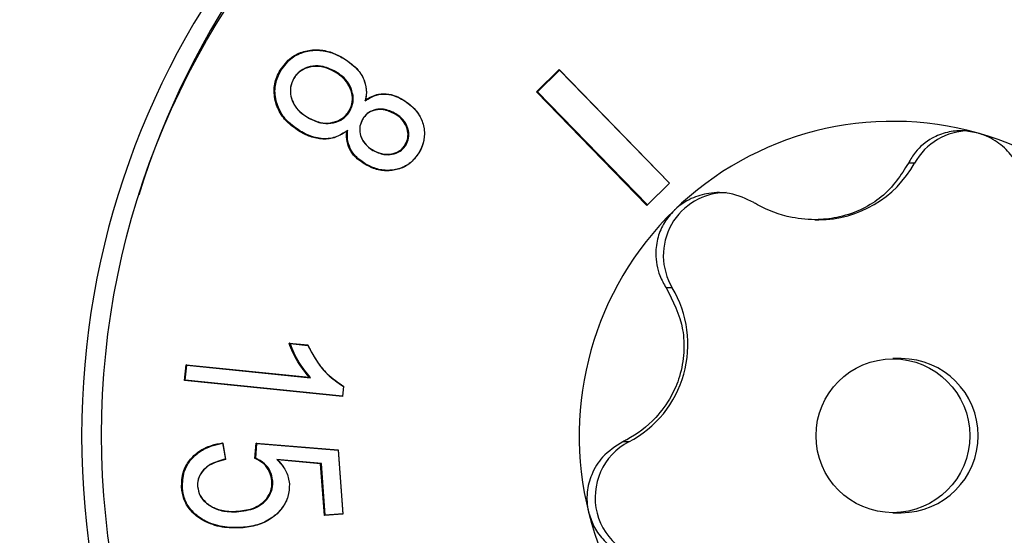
# Model space of a CAD drawing. Header units: millimetres. Extents: x 0 to 1262, y 0 to 420.
# Tile 90 of 99: x 1120.44 to 1124.58, y 165.05 to 167.22. Entities that reach past the tile are written whole.
import ezdxf

# ---------------------------------------------------------------- set-up
doc = ezdxf.new("R2010")
doc.units = ezdxf.units.MM
doc.header["$PDSIZE"] = -1
doc.layers.add('SLD-0', color=7, linetype='Continuous')
doc.styles.add('SLDTEXTSTYLE0', font='TXT', dxfattribs={"width": 0.75})
doc.dimstyles.new('SLDDIMSTYLE2', dxfattribs={"dimtxt": 3.5, "dimasz": 3.2, "dimexe": 0, "dimexo": 0.0625, "dimgap": 0.875, "dimtad": 1, "dimdec": 1, "dimlfac": 3, "dimrnd": 1e-09, "dimzin": 12, "dimdsep": 46, "dimtxsty": 'SLDTEXTSTYLE0', "dimsah": 1, "dimcen": 0.09, "dimadec": 0, "dimazin": 3, "dimtfac": 1, "dimtdec": 1, "dimtofl": 0, "dimtmove": 0, "dimatfit": 3, "dimfxl": 1, "dimfrac": 2, "dimtolj": 1, "dimtzin": 12, "dimarcsym": 0})

# ---------------------------------------------------------------- blocks, each defined once
blk = doc.blocks.new('*D93')
at = {"layer": 'Defpoints', "color": 0, "transparency": 16777216}
for p in [(1085.8904, 169.1377), (1158.6545, 148.8044), (1158.6545, 117.471)]:
    blk.add_point(p, dxfattribs=at)
at = {"layer": 'SLD-0', "color": 0, "lineweight": -2, "transparency": 16777216}
for p, q in [((1085.8904, 169.0752), (1085.8904, 117.471)), ((1158.6545, 148.7419), (1158.6545, 117.471)), ((1089.0904, 117.471), (1155.4545, 117.471))]:
    blk.add_line(p, q, dxfattribs=at)
at = {"layer": 'SLD-0', "color": 0, "transparency": 16777216}
for points in [[(1089.0904, 118.0044), (1089.0904, 116.9377), (1085.8904, 117.471)], [(1155.4545, 118.0044), (1155.4545, 116.9377), (1158.6545, 117.471)]]:
    blk.add_solid(points, dxfattribs=at)
at = {"layer": 'SLD-0', "color": 0, "transparency": 16777216, "insert": (1122.2724, 121.846), "char_height": 3.5, "attachment_point": 2, "style": 'SLDTEXTSTYLE0'}
blk.add_mtext('\\A1;218.3 [8.59]', dxfattribs=at)

msp = doc.modelspace()

# ---------------------------------------------------------------- linework, layer by layer
at = {"color": 7, "linetype": 'Continuous', "lineweight": 25}
for p, q in [((1121.804878, 167.056864), (1121.804022, 167.058368)), ((1121.540441, 167.006538), (1121.537197, 167.007432)), ((1121.771681, 167.001011), (1121.769044, 166.99951)), ((1122.711021, 167.01001), (1122.615634, 166.916983)), ((1122.712733, 167.00754), (1122.619846, 166.91695)), ((1123.175521, 166.532421), (1122.711021, 167.01001)), ((1122.712733, 167.00754), (1122.711021, 167.01001)), ((1123.174799, 166.532454), (1122.712733, 167.00754)), ((1121.595069, 166.973982), (1121.594825, 166.97309)), ((1122.615634, 166.916983), (1123.080134, 166.439394)), ((1122.619846, 166.91695), (1122.615634, 166.916983)), ((1122.619846, 166.91695), (1123.081911, 166.441864)), ((1121.895344, 166.87933), (1121.896137, 166.883032)), ((1122.055775, 166.881971), (1122.054918, 166.883475)), ((1121.830707, 166.83579), (1121.827463, 166.836685)), ((1122.024258, 166.824451), (1122.021617, 166.82295)), ((1121.653706, 166.808106), (1121.652853, 166.809607)), ((1121.884018, 166.801769), (1121.883785, 166.800895)), ((1121.620903, 166.751796), (1121.61827, 166.750292)), ((1121.821413, 166.75456), (1121.81768, 166.751013)), ((1121.927564, 166.670734), (1121.926714, 166.672235)), ((1122.066982, 166.693906), (1122.063725, 166.69478)), ((1122.121793, 166.661662), (1122.121548, 166.660767)), ((1124.205688, 166.616877), (1124.179927, 166.616877)), ((1121.89389, 166.615167), (1121.891243, 166.613671)), ((1123.080134, 166.439394), (1123.175521, 166.532421)), ((1123.081911, 166.441864), (1123.174799, 166.532454)), ((1123.174799, 166.532454), (1123.175521, 166.532421)), ((1123.081911, 166.441864), (1123.080134, 166.439394)), ((1123.78582, 166.379185), (1123.802534, 166.379185)), ((1123.186762, 166.092436), (1123.161001, 166.092436)), ((1121.574734, 165.860394), (1121.653434, 165.852345)), ((1121.579039, 165.858376), (1121.654019, 165.850707)), ((1124.149781, 165.79488), (1124.11489, 165.79488)), ((1121.134735, 165.702492), (1121.141472, 165.769384)), ((1121.13839, 165.704055), (1121.144778, 165.767471)), ((1121.141472, 165.769384), (1121.659295, 165.717055)), ((1121.144778, 165.767471), (1121.141472, 165.769384)), ((1121.144778, 165.767471), (1121.665404, 165.714858)), ((1121.665404, 165.714858), (1121.659295, 165.717055)), ((1121.13839, 165.704055), (1121.134735, 165.702492)), ((1121.799303, 165.635403), (1121.134735, 165.702492)), ((1121.799491, 165.637316), (1121.13839, 165.704055)), ((1121.803767, 165.678828), (1121.799303, 165.635403)), ((1121.803658, 165.677864), (1121.799491, 165.637316)), ((1121.803658, 165.677864), (1121.803767, 165.678828)), ((1121.799491, 165.637316), (1121.799303, 165.635403)), ((1121.295305, 165.441091), (1121.307713, 165.371249)), ((1121.295636, 165.439072), (1121.295305, 165.441091)), ((1121.295636, 165.439072), (1121.307449, 165.372582)), ((1121.430896, 165.375763), (1121.436302, 165.439665)), ((1121.434482, 165.376833), (1121.439638, 165.437784)), ((1121.436302, 165.439665), (1121.78136, 165.411811)), ((1121.439638, 165.437784), (1121.436302, 165.439665)), ((1121.439638, 165.437784), (1121.781476, 165.41019)), ((1123.004427, 165.44533), (1122.978667, 165.44533)), ((1121.78136, 165.411811), (1121.801506, 165.140998)), ((1121.781476, 165.41019), (1121.78136, 165.411811)), ((1121.781476, 165.41019), (1121.801381, 165.142612)), ((1121.307449, 165.372582), (1121.307713, 165.371249)), ((1121.523838, 165.370986), (1121.526598, 165.368826)), ((1121.710701, 165.354123), (1121.523838, 165.370986)), ((1121.707327, 165.352516), (1121.526598, 165.368826)), ((1121.710701, 165.354123), (1121.707327, 165.352516)), ((1121.723511, 165.135269), (1121.707327, 165.352516)), ((1121.726866, 165.137139), (1121.710701, 165.354123)), ((1121.126337, 165.252231), (1121.122853, 165.2521)), ((1121.189939, 165.257858), (1121.189936, 165.257987)), ((1121.506051, 165.281777), (1121.502567, 165.281626)), ((1121.576045, 165.268775), (1121.576041, 165.268899)), ((1121.363511, 165.151805), (1121.361645, 165.153548)), ((1121.801506, 165.140998), (1121.723511, 165.135269)), ((1121.726866, 165.137139), (1121.723511, 165.135269)), ((1121.801381, 165.142612), (1121.726866, 165.137139)), ((1121.801381, 165.142612), (1121.801506, 165.140998)), ((1124.11489, 165.14718), (1124.149781, 165.14718)), ((1121.374812, 165.084952), (1121.373203, 165.083211))]:
    msp.add_line(p, q, dxfattribs=at)
at = {"color": 7, "linetype": 'Continuous', "lineweight": 25, "flags": 128}
for points in [[(1121.654019, 165.850707), (1121.653726, 165.851526), (1121.653434, 165.852345)], [(1121.434482, 165.376833), (1121.432689, 165.376298), (1121.430896, 165.375763)]]:
    msp.add_lwpolyline(points, dxfattribs=at)
at = {"color": 7, "linetype": 'Continuous', "lineweight": 25}
for centre, radius in [((1124.116835, 165.474162), 3.3305), ((1124.11486, 165.470737), 0.323546)]:
    msp.add_circle(centre, radius, dxfattribs=at)
for centre, radius, start, end in [((1124.20353, 165.475179), 3.412518, 90.023726, 162.83697), ((1124.119677, 165.47103), 3.417473, 102.310889, 257.689111), ((1124.114894, 165.474056), 1.31862, 74.228257, 134.295773), ((1124.436562, 166.489081), 0.263884, 90.011322, 151.03427), ((1124.113732, 165.472091), 1.320827, 14.205029, 74.202954), ((1123.802426, 166.840114), 0.460928, 270.013529, 331.032063), ((1123.41339, 166.228489), 0.264331, 90.066346, 210.977859), ((1124.117854, 165.471046), 1.322842, 134.296513, 194.231065), ((1122.79056, 165.854833), 0.461986, 297.576297, 30.951281), ((1124.149473, 165.47103), 0.32385, 270.05445, 89.94555), ((1123.1267, 165.210931), 0.264374, 117.548483, 270.900593), ((1124.116048, 165.469969), 1.320827, 194.205029, 254.202954)]:
    msp.add_arc(centre, radius, start, end, dxfattribs=at)
for points, knots in [([(1121.537197, 167.007432), (1121.551709, 167.026974), (1121.577922, 167.062273), (1121.636597, 167.089041), (1121.695671, 167.09629), (1121.753733, 167.085319), (1121.787894, 167.067011), (1121.804022, 167.058368)], [0, 0, 0, 0, 0.23672567, 0.42759776, 0.61793716, 0.81962347, 1, 1, 1, 1]), ([(1121.540441, 167.006538), (1121.554791, 167.025873), (1121.580718, 167.060807), (1121.638773, 167.087316), (1121.697257, 167.094518), (1121.754871, 167.083664), (1121.788806, 167.065477), (1121.804878, 167.056864)], [0, 0, 0, 0, 0.23628649, 0.42692861, 0.61703498, 0.81863238, 1, 1, 1, 1]), ([(1121.804022, 167.058368), (1121.826541, 167.04286), (1121.863075, 167.0177), (1121.893832, 166.964049), (1121.902578, 166.919828), (1121.897898, 166.893094), (1121.896137, 166.883032)], [0, 0, 0, 0, 0.38098635, 0.61810088, 0.85626046, 1, 1, 1, 1]), ([(1121.804878, 167.056864), (1121.827402, 167.04134), (1121.863728, 167.016305), (1121.894072, 166.963005), (1121.902745, 166.9181), (1121.897481, 166.890522), (1121.895344, 166.87933)], [0, 0, 0, 0, 0.37756088, 0.60890776, 0.84127898, 1, 1, 1, 1]), ([(1121.61827, 166.750292), (1121.595969, 166.765977), (1121.556111, 166.79401), (1121.520584, 166.855795), (1121.508237, 166.918323), (1121.517785, 166.970978), (1121.532231, 166.998106), (1121.537197, 167.007432)], [0, 0, 0, 0, 0.26927778, 0.48126584, 0.69355319, 0.89465083, 1, 1, 1, 1]), ([(1121.620903, 166.751796), (1121.598599, 166.767498), (1121.558903, 166.795444), (1121.523778, 166.857), (1121.511746, 166.918954), (1121.521392, 166.970828), (1121.535609, 166.99748), (1121.540441, 167.006538)], [0, 0, 0, 0, 0.27180864, 0.48375622, 0.69599718, 0.89667906, 1, 1, 1, 1]), ([(1121.769044, 166.99951), (1121.751914, 167.008195), (1121.721859, 167.023433), (1121.673019, 167.025137), (1121.634794, 167.013406), (1121.608589, 166.993703), (1121.598754, 166.978974), (1121.594825, 166.97309)], [0, 0, 0, 0, 0.2906917, 0.51003976, 0.72991921, 0.89212201, 1, 1, 1, 1]), ([(1121.771681, 167.001011), (1121.754379, 167.009777), (1121.723968, 167.025185), (1121.674515, 167.026902), (1121.635716, 167.014983), (1121.609085, 166.994961), (1121.599069, 166.979969), (1121.595069, 166.973982)], [0, 0, 0, 0, 0.28954552, 0.50893366, 0.72885017, 0.89170635, 1, 1, 1, 1]), ([(1121.827463, 166.836685), (1121.833158, 166.849254), (1121.843819, 166.872784), (1121.839965, 166.913346), (1121.824636, 166.950756), (1121.798401, 166.980207), (1121.777865, 166.99371), (1121.769044, 166.99951)], [0, 0, 0, 0, 0.21181741, 0.39650898, 0.61638365, 0.83522443, 1, 1, 1, 1]), ([(1121.830707, 166.83579), (1121.836419, 166.848332), (1121.847221, 166.872048), (1121.843629, 166.913089), (1121.828216, 166.951159), (1121.801672, 166.981256), (1121.780741, 166.995043), (1121.771681, 167.001011)], [0, 0, 0, 0, 0.20870186, 0.39467, 0.61436324, 0.8330665, 1, 1, 1, 1]), ([(1121.595069, 166.973982), (1121.589318, 166.961531), (1121.578217, 166.937492), (1121.580825, 166.898221), (1121.594422, 166.862405), (1121.619296, 166.830962), (1121.642134, 166.815792), (1121.653706, 166.808106)], [0, 0, 0, 0, 0.20683938, 0.39933045, 0.58185483, 0.78812906, 1, 1, 1, 1]), ([(1121.594825, 166.97309), (1121.589093, 166.960613), (1121.578125, 166.936737), (1121.580979, 166.897889), (1121.594557, 166.862708), (1121.619145, 166.83196), (1121.641553, 166.817101), (1121.652853, 166.809607)], [0, 0, 0, 0, 0.20989149, 0.40165468, 0.58403072, 0.79024191, 1, 1, 1, 1]), ([(1121.895344, 166.87933), (1121.910651, 166.888619), (1121.937926, 166.905171), (1121.984254, 166.908943), (1122.023014, 166.89977), (1122.045456, 166.887577), (1122.055775, 166.881971)], [0, 0, 0, 0, 0.31015072, 0.55265679, 0.79430886, 1, 1, 1, 1]), ([(1121.896137, 166.883032), (1121.913895, 166.892973), (1121.944408, 166.910053), (1121.994502, 166.909225), (1122.029166, 166.897739), (1122.048283, 166.88715), (1122.054918, 166.883475)], [0, 0, 0, 0, 0.35560251, 0.61097279, 0.86497486, 1, 1, 1, 1]), ([(1122.054918, 166.883475), (1122.073637, 166.87035), (1122.10725, 166.846782), (1122.136801, 166.794459), (1122.147621, 166.741135), (1122.139571, 166.694547), (1122.126408, 166.669876), (1122.121548, 166.660767)], [0, 0, 0, 0, 0.26136584, 0.46932225, 0.67717537, 0.88081591, 1, 1, 1, 1]), ([(1122.055775, 166.881971), (1122.074295, 166.868996), (1122.10754, 166.845704), (1122.136816, 166.794007), (1122.147578, 166.741281), (1122.13966, 166.695147), (1122.126616, 166.670699), (1122.121793, 166.661662)], [0, 0, 0, 0, 0.2612937, 0.46904581, 0.6766936, 0.8804865, 1, 1, 1, 1]), ([(1121.652853, 166.809607), (1121.670112, 166.800904), (1121.70031, 166.785675), (1121.749203, 166.784295), (1121.787705, 166.796079), (1121.813652, 166.816237), (1121.823611, 166.830982), (1121.827463, 166.836685)], [0, 0, 0, 0, 0.29166074, 0.51031741, 0.72909547, 0.89521817, 1, 1, 1, 1]), ([(1121.653706, 166.808106), (1121.671138, 166.799321), (1121.701692, 166.783924), (1121.751198, 166.782531), (1121.790276, 166.794503), (1121.816646, 166.814982), (1121.826785, 166.829986), (1121.830707, 166.83579)], [0, 0, 0, 0, 0.29051341, 0.5092259, 0.72806218, 0.89480865, 1, 1, 1, 1]), ([(1122.021617, 166.82295), (1122.004839, 166.831122), (1121.978395, 166.844001), (1121.938044, 166.841904), (1121.908801, 166.830264), (1121.892038, 166.813613), (1121.885271, 166.803184), (1121.883785, 166.800895)], [0, 0, 0, 0, 0.3529008, 0.55619628, 0.76019483, 0.94736002, 1, 1, 1, 1]), ([(1122.024258, 166.824451), (1122.007154, 166.832758), (1121.980202, 166.845849), (1121.939109, 166.843575), (1121.909373, 166.831626), (1121.892378, 166.814657), (1121.885509, 166.804068), (1121.884018, 166.801769)], [0, 0, 0, 0, 0.35323283, 0.55664819, 0.76075056, 0.94806022, 1, 1, 1, 1]), ([(1122.063725, 166.69478), (1122.068031, 166.703931), (1122.076689, 166.722332), (1122.07456, 166.754846), (1122.062691, 166.7861), (1122.042568, 166.809016), (1122.027323, 166.819156), (1122.021617, 166.82295)], [0, 0, 0, 0, 0.20008495, 0.40231487, 0.632473, 0.8624477, 1, 1, 1, 1]), ([(1122.066982, 166.693906), (1122.071371, 166.703246), (1122.080196, 166.722024), (1122.078059, 166.755165), (1122.065974, 166.786992), (1122.045528, 166.810294), (1122.030041, 166.820601), (1122.024258, 166.824451)], [0, 0, 0, 0, 0.20055145, 0.40323587, 0.6331995, 0.86301091, 1, 1, 1, 1]), ([(1121.884018, 166.801769), (1121.879534, 166.792134), (1121.870523, 166.772771), (1121.872527, 166.740902), (1121.883517, 166.711407), (1121.902746, 166.687366), (1121.91969, 166.676011), (1121.927564, 166.670734)], [0, 0, 0, 0, 0.2049231, 0.41183411, 0.60216744, 0.81514756, 1, 1, 1, 1]), ([(1121.883785, 166.800895), (1121.879383, 166.79144), (1121.870534, 166.772437), (1121.872541, 166.741171), (1121.883343, 166.712234), (1121.90226, 166.688611), (1121.918944, 166.677439), (1121.926714, 166.672235)], [0, 0, 0, 0, 0.20471216, 0.41142261, 0.60133911, 0.81433839, 1, 1, 1, 1]), ([(1121.81768, 166.751013), (1121.79809, 166.739078), (1121.762936, 166.71766), (1121.702811, 166.71646), (1121.655942, 166.72968), (1121.629282, 166.744267), (1121.61827, 166.750292)], [0, 0, 0, 0, 0.31832597, 0.57123997, 0.82290425, 1, 1, 1, 1]), ([(1121.821413, 166.75456), (1121.804631, 166.74354), (1121.77084, 166.721351), (1121.707952, 166.716757), (1121.657798, 166.731478), (1121.630247, 166.74665), (1121.620903, 166.751796)], [0, 0, 0, 0, 0.27772523, 0.55919807, 0.85048938, 1, 1, 1, 1]), ([(1121.891243, 166.613671), (1121.875096, 166.624888), (1121.847325, 166.64418), (1121.822778, 166.686142), (1121.815802, 166.721784), (1121.81719, 166.743392), (1121.81768, 166.751013)], [0, 0, 0, 0, 0.35305884, 0.60722088, 0.8614725, 1, 1, 1, 1]), ([(1121.89389, 166.615167), (1121.877885, 166.62628), (1121.850424, 166.645348), (1121.826153, 166.686795), (1121.819123, 166.723204), (1121.820771, 166.745773), (1121.821413, 166.75456)], [0, 0, 0, 0, 0.34620828, 0.59401498, 0.8419153, 1, 1, 1, 1]), ([(1124.473302, 166.743033), (1124.451971, 166.747418), (1124.407665, 166.756527), (1124.339881, 166.748235), (1124.268231, 166.719889), (1124.212617, 166.672948), (1124.189178, 166.632745), (1124.179927, 166.616877)], [0, 0, 0, 0, 0.16203279, 0.33655617, 0.52913935, 0.81416131, 1, 1, 1, 1]), ([(1124.674471, 166.477147), (1124.670901, 166.511391), (1124.6647, 166.570864), (1124.616887, 166.651384), (1124.555689, 166.708536), (1124.503654, 166.734196), (1124.475424, 166.742415), (1124.473302, 166.743033)], [0, 0, 0, 0, 0.33286408, 0.57809857, 0.78026138, 0.98348339, 1, 1, 1, 1]), ([(1122.121548, 166.660767), (1122.108903, 166.643508), (1122.086028, 166.612284), (1122.034382, 166.588843), (1121.98235, 166.581859), (1121.932758, 166.591597), (1121.904015, 166.60688), (1121.891243, 166.613671)], [0, 0, 0, 0, 0.24042275, 0.43493638, 0.62856543, 0.8349609, 1, 1, 1, 1]), ([(1122.121793, 166.661662), (1122.109324, 166.644623), (1122.08676, 166.61379), (1122.035796, 166.590611), (1121.984415, 166.583625), (1121.935229, 166.593201), (1121.906664, 166.608379), (1121.89389, 166.615167)], [0, 0, 0, 0, 0.23975485, 0.43385777, 0.62705776, 0.83322101, 1, 1, 1, 1]), ([(1121.926714, 166.672235), (1121.938816, 166.666129), (1121.961492, 166.654687), (1121.99929, 166.652949), (1122.030751, 166.661973), (1122.052298, 166.677999), (1122.060458, 166.689983), (1122.063725, 166.69478)], [0, 0, 0, 0, 0.26143871, 0.48984305, 0.71869013, 0.88739945, 1, 1, 1, 1]), ([(1121.927564, 166.670734), (1121.942574, 166.663495), (1121.968299, 166.65109), (1122.009147, 166.652505), (1122.041534, 166.664369), (1122.059165, 166.681838), (1122.065872, 166.692192), (1122.066982, 166.693906)], [0, 0, 0, 0, 0.31426196, 0.5385738, 0.76355255, 0.9608447, 1, 1, 1, 1]), ([(1124.179927, 166.616877), (1124.148271, 166.566913), (1124.102687, 166.494968), (1123.989751, 166.422475), (1123.895663, 166.388407), (1123.790409, 166.375431), (1123.667266, 166.38747), (1123.581749, 166.420527), (1123.534609, 166.448221), (1123.529117, 166.451447)], [0, 0, 0, 0, 0.27151296, 0.39096354, 0.51142943, 0.61660631, 0.7551666, 0.97147555, 1, 1, 1, 1]), ([(1123.529117, 166.451447), (1123.496963, 166.466794), (1123.44111, 166.49345), (1123.346154, 166.494722), (1123.265297, 166.471665), (1123.216854, 166.439755), (1123.19562, 166.419386), (1123.194019, 166.417851)], [0, 0, 0, 0, 0.33277177, 0.57802586, 0.78019977, 0.98343319, 1, 1, 1, 1]), ([(1123.194019, 166.417851), (1123.179598, 166.401492), (1123.14964, 166.367509), (1123.12348, 166.30361), (1123.113186, 166.225533), (1123.127332, 166.151463), (1123.151471, 166.109144), (1123.161001, 166.092436)], [0, 0, 0, 0, 0.16198793, 0.3365091, 0.52908505, 0.81409024, 1, 1, 1, 1]), ([(1123.161001, 166.092436), (1123.189733, 166.037659), (1123.231102, 165.958788), (1123.238921, 165.82182), (1123.221711, 165.722545), (1123.179792, 165.625668), (1123.106246, 165.527597), (1123.033078, 165.473132), (1122.984337, 165.448228), (1122.978667, 165.44533)], [0, 0, 0, 0, 0.27154735, 0.39099153, 0.51145082, 0.6166242, 0.75519263, 0.97151799, 1, 1, 1, 1]), ([(1121.659295, 165.717055), (1121.642584, 165.738147), (1121.616916, 165.770545), (1121.590507, 165.819897), (1121.580007, 165.846855), (1121.574734, 165.860394)], [0, 0, 0, 0, 0.4815128, 0.73958464, 1, 1, 1, 1]), ([(1121.579039, 165.858376), (1121.57832, 165.858713), (1121.576883, 165.859386), (1121.57545, 165.860058), (1121.574734, 165.860394)], [0, 0, 0, 0, 0.49999998, 1, 1, 1, 1]), ([(1121.665404, 165.714858), (1121.648448, 165.735721), (1121.622266, 165.767935), (1121.595396, 165.817467), (1121.584507, 165.844699), (1121.579039, 165.858376)], [0, 0, 0, 0, 0.47778989, 0.73771886, 1, 1, 1, 1]), ([(1121.653434, 165.852345), (1121.665734, 165.828525), (1121.688185, 165.785046), (1121.737711, 165.724071), (1121.779896, 165.695178), (1121.803767, 165.678828)], [0, 0, 0, 0, 0.34468697, 0.62918009, 1, 1, 1, 1]), ([(1121.654019, 165.850707), (1121.666365, 165.826909), (1121.688935, 165.783403), (1121.738346, 165.722792), (1121.780176, 165.694018), (1121.803658, 165.677864)], [0, 0, 0, 0, 0.34625253, 0.63299482, 1, 1, 1, 1]), ([(1121.122853, 165.2521), (1121.123448, 165.274987), (1121.124523, 165.316294), (1121.154233, 165.36906), (1121.195224, 165.407624), (1121.244522, 165.4311), (1121.279461, 165.437974), (1121.295305, 165.441091)], [0, 0, 0, 0, 0.2389015, 0.43117471, 0.62280158, 0.8289432, 1, 1, 1, 1]), ([(1121.126337, 165.252231), (1121.12692, 165.274854), (1121.12797, 165.315694), (1121.157315, 165.367887), (1121.197848, 165.40607), (1121.246228, 165.429174), (1121.28038, 165.436016), (1121.295636, 165.439072)], [0, 0, 0, 0, 0.23978714, 0.43288002, 0.62531777, 0.83262256, 1, 1, 1, 1]), ([(1122.978667, 165.44533), (1122.948545, 165.426436), (1122.896232, 165.393622), (1122.846236, 165.314363), (1122.824932, 165.234148), (1122.82809, 165.176579), (1122.835082, 165.147996), (1122.835608, 165.145848)], [0, 0, 0, 0, 0.33286784, 0.57810153, 0.78026389, 0.98348543, 1, 1, 1, 1]), ([(1121.502567, 165.281626), (1121.49998, 165.295034), (1121.494865, 165.321537), (1121.469663, 165.354014), (1121.44573, 165.36888), (1121.432433, 165.37505), (1121.430896, 165.375763)], [0, 0, 0, 0, 0.32636237, 0.64515241, 0.95899375, 1, 1, 1, 1]), ([(1121.506051, 165.281777), (1121.50348, 165.295148), (1121.498349, 165.321828), (1121.472314, 165.356461), (1121.447446, 165.369852), (1121.434482, 165.376833)], [0, 0, 0, 0, 0.32471969, 0.64796047, 1, 1, 1, 1]), ([(1121.307449, 165.372582), (1121.285273, 165.366775), (1121.251163, 165.357845), (1121.213472, 165.328254), (1121.193608, 165.297818), (1121.18946, 165.272405), (1121.189881, 165.259623), (1121.189939, 165.257858)], [0, 0, 0, 0, 0.37819803, 0.58171909, 0.78638399, 0.97049854, 1, 1, 1, 1]), ([(1121.307713, 165.371249), (1121.281008, 165.364183), (1121.240347, 165.353424), (1121.203943, 165.315914), (1121.190309, 165.285498), (1121.190057, 165.266904), (1121.189936, 165.257987)], [0, 0, 0, 0, 0.45353841, 0.6905474, 0.85159868, 1, 1, 1, 1]), ([(1121.523838, 165.370986), (1121.532965, 165.361201), (1121.553603, 165.339075), (1121.571405, 165.302986), (1121.574861, 165.277506), (1121.576045, 165.268775)], [0, 0, 0, 0, 0.34264851, 0.77476734, 1, 1, 1, 1]), ([(1121.526598, 165.368826), (1121.534678, 165.359934), (1121.554171, 165.338484), (1121.571359, 165.303418), (1121.574843, 165.277734), (1121.576041, 165.268899)], [0, 0, 0, 0, 0.31716291, 0.76509648, 1, 1, 1, 1]), ([(1121.373203, 165.083211), (1121.346217, 165.082871), (1121.292073, 165.082189), (1121.220567, 165.107559), (1121.166817, 165.145137), (1121.134997, 165.191166), (1121.125163, 165.228277), (1121.123181, 165.248712), (1121.122853, 165.2521)], [0, 0, 0, 0, 0.23955561, 0.48063456, 0.66370838, 0.81680194, 0.96961963, 1, 1, 1, 1]), ([(1121.374812, 165.084952), (1121.347822, 165.084621), (1121.293667, 165.083956), (1121.222526, 165.109421), (1121.169364, 165.146866), (1121.138137, 165.192389), (1121.128596, 165.228958), (1121.126649, 165.249017), (1121.126337, 165.252231)], [0, 0, 0, 0, 0.24154479, 0.48465836, 0.66614205, 0.81868946, 0.9709512, 1, 1, 1, 1]), ([(1121.189936, 165.257987), (1121.192583, 165.244427), (1121.197509, 165.219202), (1121.22552, 165.187301), (1121.265836, 165.161617), (1121.315102, 165.151696), (1121.348142, 165.153011), (1121.361645, 165.153548)], [0, 0, 0, 0, 0.18247579, 0.33944444, 0.55453068, 0.81794896, 1, 1, 1, 1]), ([(1121.189939, 165.257858), (1121.192552, 165.24431), (1121.197458, 165.218868), (1121.22553, 165.186402), (1121.266256, 165.160231), (1121.316163, 165.149942), (1121.349672, 165.15126), (1121.363511, 165.151805)], [0, 0, 0, 0, 0.18013631, 0.33829916, 0.55375084, 0.81571364, 1, 1, 1, 1]), ([(1121.361645, 165.153548), (1121.384524, 165.156563), (1121.421665, 165.161457), (1121.466443, 165.188783), (1121.491797, 165.22027), (1121.503025, 165.253213), (1121.502706, 165.273006), (1121.502567, 165.281626)], [0, 0, 0, 0, 0.32135736, 0.521679, 0.72264263, 0.87921332, 1, 1, 1, 1]), ([(1121.363511, 165.151805), (1121.390858, 165.155678), (1121.43174, 165.161467), (1121.475967, 165.194292), (1121.499666, 165.227528), (1121.506872, 165.259088), (1121.506222, 165.277057), (1121.506051, 165.281777)], [0, 0, 0, 0, 0.3766887, 0.56312718, 0.74988793, 0.93429168, 1, 1, 1, 1]), ([(1121.576041, 165.268899), (1121.575518, 165.250625), (1121.574478, 165.214351), (1121.545675, 165.162482), (1121.501074, 165.119743), (1121.439996, 165.091333), (1121.395913, 165.085972), (1121.373203, 165.083211)], [0, 0, 0, 0, 0.1770904, 0.35152067, 0.5653298, 0.77607023, 1, 1, 1, 1]), ([(1121.576045, 165.268775), (1121.575532, 165.250728), (1121.574512, 165.214889), (1121.546011, 165.163579), (1121.501851, 165.12123), (1121.441215, 165.093023), (1121.397422, 165.0877), (1121.374812, 165.084952)], [0, 0, 0, 0, 0.17646056, 0.350409, 0.56432386, 0.77505778, 1, 1, 1, 1]), ([(1122.835608, 165.145848), (1122.842581, 165.125099), (1122.857064, 165.082001), (1122.899818, 165.026387), (1122.963221, 164.976653), (1123.03571, 164.949532), (1123.08546, 164.947422), (1123.105095, 164.946589)], [0, 0, 0, 0, 0.16203462, 0.33655808, 0.52914156, 0.8141642, 1, 1, 1, 1])]:
    msp.add_open_spline(points, degree=3, knots=knots, dxfattribs=at)

# ---------------------------------------------------------------- dimensions: what is measured, and where the dimension line sits
at = {"layer": 'SLD-0', "color": 7}
dim = msp.add_linear_dim(base=(1158.654457, 117.47103), p1=(1085.890435, 169.137697), p2=(1158.654457, 148.804363), dimstyle='SLDDIMSTYLE2', dxfattribs=at)
dim.commit()
dim.dimension.update_dxf_attribs({"geometry": '*D93', "text_midpoint": (1122.272446, 117.47103), "dimtype": 160})

doc.saveas('drawing.dxf')
